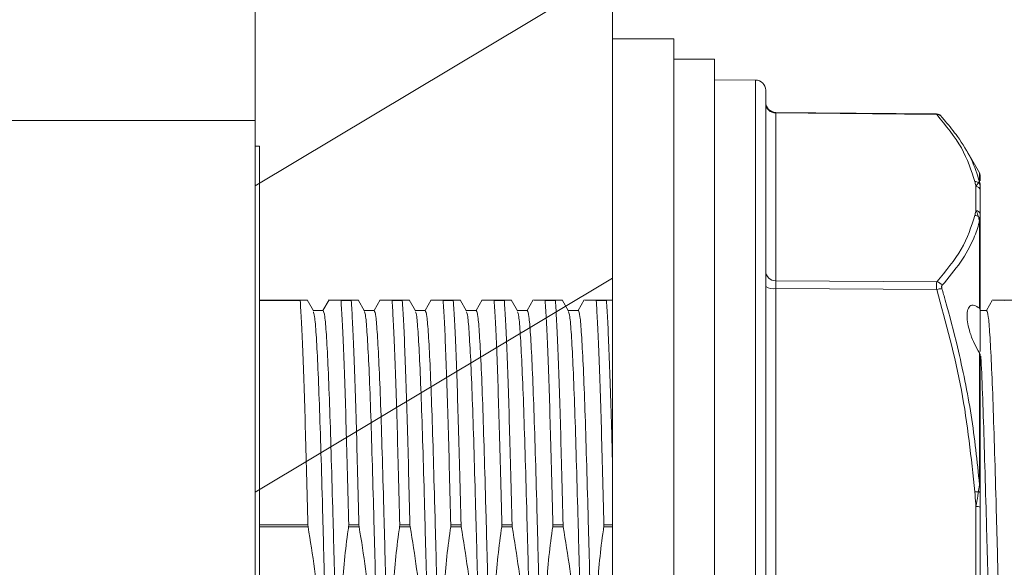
# Model space of a CAD drawing. Header units: millimetres. Extents: x 44 to 202, y 8 to 282.
# Tile 11 of 18: x 161 to 177, y 152 to 161. Entities that reach past the tile are written whole.
import ezdxf

# ---------------------------------------------------------------- set-up
doc = ezdxf.new("R2010")
doc.units = ezdxf.units.MM
doc.linetypes.add('CENTERX2', pattern=[20.32, 12.7, -2.54, 2.54, -2.54])
doc.layers.add('FORMAT', color=7, linetype='Continuous')
doc.styles.add('SLDTEXTSTYLE0', font='TXT', dxfattribs={"width": 0.7})
doc.dimstyles.new('SLDDIMSTYLE0', dxfattribs={"dimtxt": 3.5, "dimasz": 3.5, "dimexe": 0, "dimexo": 0.0625, "dimgap": 0.875, "dimtad": 1, "dimlfac": 3, "dimrnd": 1e-09, "dimzin": 12, "dimdsep": 46, "dimtxsty": 'SLDTEXTSTYLE0', "dimsah": 1, "dimcen": 0.09, "dimadec": 0, "dimazin": 3, "dimtfac": 1, "dimtofl": 0, "dimtmove": 0, "dimatfit": 3, "dimfxl": 0, "dimfrac": 2, "dimtolj": 1, "dimtzin": 12, "dimarcsym": 0})

# ---------------------------------------------------------------- blocks, each defined once
blk = doc.blocks.new('*D1')
at = {"layer": 'FORMAT'}
for p, q in [((91.658, 157.993), (91.658, 168.145)), ((91.658, 167.145), (164.992, 167.145))]:
    blk.add_line(p, q, dxfattribs=at)
for points in [[(91.658, 167.145), (95.158, 166.606), (95.158, 167.683)], [(164.992, 167.145), (161.492, 167.683), (161.492, 166.606)]]:
    blk.add_solid(points, dxfattribs=at)
at = {"layer": 'FORMAT', "insert": (120.986, 171.656, 0.033), "char_height": 3.5, "attachment_point": 1, "style": 'SLDTEXTSTYLE0'}
blk.add_mtext('220', dxfattribs=at)

msp = doc.modelspace()

# ---------------------------------------------------------------- linework, layer by layer
at = {"color": 7, "linetype": 'CENTERX2', "lineweight": 0}
for p, q in [((164.9916, 171.6035), (164.9916, 129.1149)), ((170.825, 171.6035), (170.825, 129.1149)), ((170.825, 161.42), (164.9916, 157.9289)), ((170.825, 156.42), (164.9916, 152.9289))]:
    msp.add_line(p, q, dxfattribs=at)
at = {"color": 7, "linetype": 'Continuous', "lineweight": 15}
for p, q in [((171.825, 160.3267), (170.825, 160.3267)), ((170.825, 140.9933), (170.825, 160.3267)), ((171.825, 140.9933), (171.825, 160.3267)), ((172.4916, 159.9933), (171.825, 159.9933)), ((172.4916, 141.3267), (172.4916, 159.9933)), ((173.1598, 159.6542), (172.4916, 159.66)), ((173.325, 159.4875), (173.325, 141.9978)), ((176.1136, 159.1001), (173.49, 159.126)), ((173.4902, 159.117), (173.4902, 156.3783)), ((176.1175, 159.0911), (173.4902, 159.117)), ((164.9916, 158.9933), (160.4916, 158.9933)), ((164.9916, 142.3267), (164.9916, 158.9933)), ((165.0583, 158.5767), (164.9916, 158.5755)), ((165.0583, 142.7433), (165.0583, 158.5767)), ((176.816, 158.1377), (176.6078, 158.4983)), ((176.825, 158.1043), (176.825, 158.0102)), ((176.7589, 157.5234), (176.7589, 157.9179)), ((176.825, 157.8548), (176.825, 157.4604)), ((176.816, 155.9299), (176.816, 157.3544)), ((176.825, 157.3246), (176.825, 155.9136)), ((173.4902, 156.3783), (176.1175, 156.3609)), ((173.4902, 156.2527), (173.4902, 147.9533)), ((176.1175, 156.2353), (173.4902, 156.2527)), ((165.0583, 156.06), (165.7266, 156.06)), ((165.7266, 156.06), (165.7245, 156.0552)), ((165.9408, 155.8859), (165.8368, 156.0659)), ((166.1963, 156.0655), (166.0968, 155.8933)), ((166.3912, 156.0552), (166.3878, 156.06)), ((166.3878, 156.06), (166.5599, 156.06)), ((166.3912, 156.0552), (166.5579, 156.0552)), ((166.5599, 156.06), (166.5579, 156.0552)), ((166.7746, 155.885), (166.6703, 156.0655)), ((167.0297, 156.0656), (166.9302, 155.8933)), ((167.2245, 156.0552), (167.2211, 156.06)), ((167.2211, 156.06), (167.3932, 156.06)), ((167.2245, 156.0552), (167.3912, 156.0552)), ((167.3932, 156.06), (167.3912, 156.0552)), ((167.607, 155.8866), (167.5036, 156.0656)), ((167.863, 156.0656), (167.7635, 155.8933)), ((168.0579, 156.0552), (168.0545, 156.06)), ((168.0545, 156.06), (168.2266, 156.06)), ((168.0579, 156.0552), (168.2245, 156.0552)), ((168.2266, 156.06), (168.2245, 156.0552)), ((168.4416, 155.8845), (168.337, 156.0655)), ((168.6963, 156.0655), (168.5968, 155.8933)), ((168.8912, 156.0552), (168.8878, 156.06)), ((168.8878, 156.06), (169.0599, 156.06)), ((168.8912, 156.0552), (169.0579, 156.0552)), ((169.0599, 156.06), (169.0579, 156.0552)), ((169.2738, 155.8864), (169.1703, 156.0656)), ((169.5296, 156.0655), (169.4301, 155.8933)), ((169.7245, 156.0552), (169.7211, 156.06)), ((169.7211, 156.06), (169.8932, 156.06)), ((169.7245, 156.0552), (169.8912, 156.0552)), ((169.8932, 156.06), (169.8912, 156.0552)), ((170.108, 155.8849), (170.0037, 156.0655)), ((170.363, 156.0656), (170.2635, 155.8933)), ((170.5579, 156.0552), (170.5545, 156.06)), ((170.5545, 156.06), (170.7266, 156.06)), ((170.5579, 156.0552), (170.7245, 156.0552)), ((170.7266, 156.06), (170.7245, 156.0552)), ((177.0296, 156.0655), (176.9301, 155.8933)), ((177.2245, 156.0552), (177.2211, 156.06)), ((177.2211, 156.06), (177.3932, 156.06)), ((166.0998, 155.8933), (165.9365, 155.8933)), ((166.9331, 155.8933), (166.7698, 155.8933)), ((167.7665, 155.8933), (167.6031, 155.8933)), ((168.5998, 155.8933), (168.4365, 155.8933)), ((169.4331, 155.8933), (169.2698, 155.8933)), ((170.2665, 155.8933), (170.1032, 155.8933)), ((176.825, 155.2253), (176.825, 155.9136)), ((176.9331, 155.8933), (176.825, 155.8933)), ((176.816, 153.0538), (176.816, 155.202)), ((176.825, 155.1737), (176.825, 153.0431)), ((176.7589, 151.4999), (176.7589, 152.6951)), ((176.825, 152.6823), (176.825, 151.4871)), ((165.8504, 152.3929), (165.8539, 152.3623)), ((166.5151, 152.3623), (166.5171, 152.3929)), ((166.5151, 152.3623), (166.6872, 152.3623)), ((166.5171, 152.3929), (166.6838, 152.3929)), ((166.6838, 152.3929), (166.6872, 152.3623)), ((167.3484, 152.3623), (167.3504, 152.3929)), ((167.3484, 152.3623), (167.5205, 152.3623)), ((167.3504, 152.3929), (167.5171, 152.3929)), ((167.5171, 152.3929), (167.5205, 152.3623)), ((168.1818, 152.3623), (168.1838, 152.3929)), ((168.1818, 152.3623), (168.3539, 152.3623)), ((168.1838, 152.3929), (168.3504, 152.3929)), ((168.3504, 152.3929), (168.3539, 152.3623)), ((169.0151, 152.3623), (169.0171, 152.3929)), ((169.0151, 152.3623), (169.1872, 152.3623)), ((169.0171, 152.3929), (169.1838, 152.3929)), ((169.1838, 152.3929), (169.1872, 152.3623)), ((169.8484, 152.3623), (169.8504, 152.3929)), ((169.8484, 152.3623), (170.0205, 152.3623)), ((169.8504, 152.3929), (170.0171, 152.3929)), ((170.0171, 152.3929), (170.0205, 152.3623)), ((170.6818, 152.3623), (170.6838, 152.3929))]:
    msp.add_line(p, q, dxfattribs=at)
at = {"color": 8, "linetype": 'Continuous', "lineweight": 15}
for p, q in [((173.1598, 141.8343), (173.1598, 159.6542)), ((176.816, 157.9919), (176.816, 158.1377)), ((165.0583, 156.0552), (165.7245, 156.0552)), ((165.0583, 152.3929), (165.8504, 152.3929)), ((165.0583, 152.3623), (165.8539, 152.3623)), ((170.6818, 152.3623), (170.825, 152.3623)), ((170.6838, 152.3929), (170.825, 152.3929))]:
    msp.add_line(p, q, dxfattribs=at)
at = {"color": 7, "linetype": 'Continuous', "lineweight": 15, "flags": 128}
for points in [[(176.2032, 159.0456), (176.1966, 159.0564), (176.1915, 159.0627)], [(176.7982, 152.9346), (176.8041, 152.9334), (176.8094, 152.9321), (176.814, 152.9306), (176.8179, 152.929), (176.821, 152.9272), (176.8232, 152.9255), (176.8245, 152.9236), (176.825, 152.9218)]]:
    msp.add_lwpolyline(points, dxfattribs=at)
at = {"color": 7, "linetype": 'Continuous', "lineweight": 15}
for centre, radius, start, end in [((173.1583, 159.4875), 0.1667, 0, 89.5), ((173.4916, 159.2927), 0.1667, 180, 269.77997), ((173.4872, 159.2793), 0.1623, 181.61164, 271.06081), ((176.7583, 158.1043), 0.0667, 0, 30), ((176.741, 157.8955), 0.1016, 55.74791, 91.00356), ((176.7601, 157.853), 0.0649, 1.61164, 91.06081), ((176.7617, 157.9277), 0.0633, 0.33073, 54.78926), ((176.7606, 157.9592), 0.0644, 0.03168, 30.53691), ((176.7362, 157.3394), 0.1053, 53.91666, 88.32711), ((176.7601, 157.4586), 0.0649, 1.61164, 91.06081), ((176.7644, 157.3741), 0.0606, 0.63798, 56.08391), ((176.77, 157.3244), 0.055, 0.20897, 33.11575), ((173.4872, 156.5405), 0.1623, 181.61164, 271.06081), ((173.4507, 156.4906), 0.2412, 238.58484, 279.42263), ((176.1055, 156.2536), 0.1079, 25.02329, 83.59013), ((176.2017, 155.9791), 0.2696, 89.66342, 108.18599), ((176.8111, 153.0406), 0.0141, 10.36117, 69.49857), ((176.7689, 152.5081), 0.4275, 86.07757, 93.98171), ((176.7747, 152.5999), 0.0965, 58.58484, 99.42263)]:
    msp.add_arc(centre, radius, start, end, dxfattribs=at)
at = {"color": 8, "linetype": 'Continuous', "lineweight": 15}
msp.add_arc((176.1264, 159.0033), 0.0882, 42.36502, 95.75951, dxfattribs=at)
msp.add_ellipse((173.4916, 158.9593), major_axis=(-0.0016, 0.1667), ratio=0.0019402, start_param=5.9533964, end_param=6.2843006, dxfattribs=at)
at = {"color": 7, "linetype": 'Continuous', "lineweight": 15}
msp.add_ellipse((173.4916, 156.2206), major_axis=(-0.0011, 0.1667), ratio=0.0075912, start_param=0.3296591, end_param=1.3768127, dxfattribs=at)
for points, knots in [([(176.1914, 159.0626), (176.191, 159.0632), (176.1872, 159.068), (176.1758, 159.0786), (176.1532, 159.0927), (176.1304, 159.1008), (176.1162, 159.0993), (176.1135, 159.099)], [0, 0, 0, 0, 0.0306128, 0.2535376, 0.5381442, 0.9114137, 1, 1, 1, 1]), ([(176.7393, 157.997), (176.6813, 158.1806), (176.5646, 158.5499), (176.2672, 158.9099), (176.1175, 159.0911)], [0, 0, 0, 0, 0.4968726, 1, 1, 1, 1]), ([(176.2032, 159.0456), (176.2214, 159.0248), (176.3124, 158.9209), (176.4896, 158.6955), (176.699, 158.3656), (176.777, 158.1167), (176.816, 157.9919)], [0, 0, 0, 0, 0.0602703, 0.3013971, 0.6497219, 1, 1, 1, 1]), ([(176.7589, 157.9179), (176.7575, 157.9227), (176.7501, 157.9491), (176.7441, 157.9755), (176.7393, 157.997)], [0, 0, 0, 0, 0.18292801, 1, 1, 1, 1]), ([(176.7589, 157.9179), (176.7694, 157.9355), (176.7838, 157.9595), (176.7951, 157.9752), (176.7982, 157.9795)], [0, 0, 0, 0, 0.73036787, 1, 1, 1, 1]), ([(176.7982, 157.9795), (176.8009, 157.983), (176.8067, 157.9907), (176.8128, 157.9915), (176.816, 157.9919)], [0, 0, 0, 0, 0.466474, 1, 1, 1, 1]), ([(176.825, 157.9593), (176.825, 157.9544), (176.825, 157.9451), (176.825, 157.9336), (176.825, 157.9281)], [0, 0, 0, 0, 0.5274223, 1, 1, 1, 1]), ([(176.825, 157.9281), (176.825, 157.9219), (176.825, 157.8991), (176.825, 157.8735), (176.825, 157.8548)], [0, 0, 0, 0, 0.2705051, 1, 1, 1, 1]), ([(176.1175, 156.3609), (176.2656, 156.5375), (176.5633, 156.8925), (176.6804, 157.2599), (176.7393, 157.4446)], [0, 0, 0, 0, 0.4973797, 1, 1, 1, 1]), ([(176.7393, 157.4446), (176.7441, 157.4661), (176.7501, 157.4924), (176.7575, 157.5186), (176.7589, 157.5234)], [0, 0, 0, 0, 0.817072, 1, 1, 1, 1]), ([(176.7982, 157.4244), (176.7885, 157.4539), (176.7765, 157.4904), (176.7618, 157.5181), (176.7589, 157.5234)], [0, 0, 0, 0, 0.8054328, 1, 1, 1, 1]), ([(176.816, 157.3544), (176.8131, 157.3671), (176.807, 157.3934), (176.8012, 157.4138), (176.7982, 157.4244)], [0, 0, 0, 0, 0.4797764, 1, 1, 1, 1]), ([(176.825, 157.4604), (176.825, 157.4552), (176.825, 157.4284), (176.825, 157.3988), (176.825, 157.3748)], [0, 0, 0, 0, 0.19360747, 1, 1, 1, 1]), ([(176.816, 157.3544), (176.8141, 157.3464), (176.7916, 157.2523), (176.7131, 157.0275), (176.5217, 156.6819), (176.3096, 156.427), (176.2032, 156.2993)], [0, 0, 0, 0, 0.0223282, 0.2635092, 0.6307845, 1, 1, 1, 1]), ([(176.825, 157.3748), (176.825, 157.3666), (176.825, 157.3509), (176.825, 157.333), (176.825, 157.3246)], [0, 0, 0, 0, 0.5266032, 1, 1, 1, 1]), ([(176.1175, 156.2353), (176.1166, 156.2437), (176.1141, 156.2677), (176.1121, 156.3046), (176.1127, 156.3407), (176.1159, 156.3542), (176.1175, 156.3609)], [0, 0, 0, 0, 0.1495992, 0.4263689, 0.7161015, 1, 1, 1, 1]), ([(176.2032, 156.2993), (176.2016, 156.2966), (176.1984, 156.2913), (176.1977, 156.2766), (176.1997, 156.2616), (176.2023, 156.2521), (176.2032, 156.2487)], [0, 0, 0, 0, 0.2859105, 0.5727354, 0.8483349, 1, 1, 1, 1]), ([(176.7393, 152.9346), (176.6813, 153.4893), (176.5646, 154.6058), (176.2672, 155.6899), (176.1175, 156.2353)], [0, 0, 0, 0, 0.4968726, 1, 1, 1, 1]), ([(176.2032, 156.2487), (176.2214, 156.1858), (176.3124, 155.8711), (176.4896, 155.1876), (176.699, 154.187), (176.777, 153.4322), (176.816, 153.0538)], [0, 0, 0, 0, 0.0602703, 0.3013971, 0.6497219, 1, 1, 1, 1]), ([(165.8504, 152.3929), (165.8433, 152.6749), (165.829, 153.2356), (165.8085, 153.9988), (165.7879, 154.683), (165.7665, 155.266), (165.7451, 155.7429), (165.7314, 155.9516), (165.7245, 156.0552)], [0, 0, 0, 0, 0.1677073, 0.3333623, 0.498974, 0.6666961, 0.8344029, 1, 1, 1, 1]), ([(165.8266, 156.06), (165.83, 156.06), (165.841, 156.06), (165.7733, 156.06), (165.7266, 156.06)], [0, 0, 0, 0, 0.3096084, 1, 1, 1, 1]), ([(166.3878, 156.06), (166.3085, 156.06), (166.1973, 156.06), (166.204, 156.06), (166.2059, 156.06)], [0, 0, 0, 0, 0.71374754, 1, 1, 1, 1]), ([(166.5171, 152.3929), (166.5099, 152.6749), (166.4957, 153.2356), (166.4751, 153.9988), (166.4546, 154.683), (166.4332, 155.266), (166.4117, 155.7429), (166.398, 155.9516), (166.3912, 156.0552)], [0, 0, 0, 0, 0.1677073, 0.3333623, 0.498974, 0.6666961, 0.8344029, 1, 1, 1, 1]), ([(166.6838, 152.3929), (166.6766, 152.6749), (166.6623, 153.2356), (166.6418, 153.9988), (166.6212, 154.683), (166.5998, 155.266), (166.5784, 155.7429), (166.5647, 155.9516), (166.5579, 156.0552)], [0, 0, 0, 0, 0.1677073, 0.3333623, 0.498974, 0.6666961, 0.8344029, 1, 1, 1, 1]), ([(166.6608, 156.06), (166.6638, 156.06), (166.6737, 156.06), (166.6142, 156.06), (166.5624, 156.06), (166.5599, 156.06)], [0, 0, 0, 0, 0.2839199, 0.9653572, 1, 1, 1, 1]), ([(167.2211, 156.06), (167.1416, 156.06), (167.0313, 156.06), (167.0376, 156.06), (167.0394, 156.06)], [0, 0, 0, 0, 0.7219572, 1, 1, 1, 1]), ([(167.3504, 152.3929), (167.3433, 152.6749), (167.329, 153.2356), (167.3085, 153.9988), (167.2879, 154.683), (167.2665, 155.266), (167.2451, 155.7429), (167.2314, 155.9516), (167.2245, 156.0552)], [0, 0, 0, 0, 0.1677073, 0.3333623, 0.498974, 0.6666961, 0.8344029, 1, 1, 1, 1]), ([(167.5171, 152.3929), (167.5099, 152.6749), (167.4957, 153.2356), (167.4751, 153.9988), (167.4546, 154.683), (167.4332, 155.266), (167.4117, 155.7429), (167.398, 155.9516), (167.3912, 156.0552)], [0, 0, 0, 0, 0.1677073, 0.3333623, 0.498974, 0.6666961, 0.8344029, 1, 1, 1, 1]), ([(167.4939, 156.06), (167.4972, 156.06), (167.5077, 156.06), (167.4475, 156.06), (167.3957, 156.06), (167.3932, 156.06)], [0, 0, 0, 0, 0.3012101, 0.9661937, 1, 1, 1, 1]), ([(168.0545, 156.06), (167.9751, 156.06), (167.8642, 156.06), (167.8707, 156.06), (167.8726, 156.06)], [0, 0, 0, 0, 0.7162944, 1, 1, 1, 1]), ([(168.1838, 152.3929), (168.1766, 152.6749), (168.1623, 153.2356), (168.1418, 153.9988), (168.1212, 154.683), (168.0998, 155.266), (168.0784, 155.7429), (168.0647, 155.9516), (168.0579, 156.0552)], [0, 0, 0, 0, 0.1677073, 0.3333623, 0.498974, 0.6666961, 0.8344029, 1, 1, 1, 1]), ([(168.3504, 152.3929), (168.3433, 152.6749), (168.329, 153.2356), (168.3085, 153.9988), (168.2879, 154.683), (168.2665, 155.266), (168.2451, 155.7429), (168.2314, 155.9516), (168.2245, 156.0552)], [0, 0, 0, 0, 0.1677073, 0.3333623, 0.498974, 0.6666961, 0.8344029, 1, 1, 1, 1]), ([(168.3276, 156.06), (168.3304, 156.06), (168.3401, 156.06), (168.2808, 156.06), (168.2291, 156.06), (168.2266, 156.06)], [0, 0, 0, 0, 0.278731, 0.9651062, 1, 1, 1, 1]), ([(168.8878, 156.06), (168.8086, 156.06), (168.6967, 156.06), (168.7037, 156.06), (168.7058, 156.06)], [0, 0, 0, 0, 0.7074297, 1, 1, 1, 1]), ([(169.0171, 152.3929), (169.0099, 152.6749), (168.9957, 153.2356), (168.9751, 153.9988), (168.9546, 154.683), (168.9332, 155.266), (168.9117, 155.7429), (168.898, 155.9516), (168.8912, 156.0552)], [0, 0, 0, 0, 0.1677073, 0.3333623, 0.498974, 0.6666961, 0.8344029, 1, 1, 1, 1]), ([(169.1838, 152.3929), (169.1766, 152.6749), (169.1623, 153.2356), (169.1418, 153.9988), (169.1212, 154.683), (169.0998, 155.266), (169.0784, 155.7429), (169.0647, 155.9516), (169.0579, 156.0552)], [0, 0, 0, 0, 0.1677073, 0.3333623, 0.498974, 0.6666961, 0.8344029, 1, 1, 1, 1]), ([(169.1606, 156.06), (169.1639, 156.06), (169.1743, 156.06), (169.1142, 156.06), (169.0624, 156.06), (169.0599, 156.06)], [0, 0, 0, 0, 0.299101, 0.9660916, 1, 1, 1, 1]), ([(169.7211, 156.06), (169.642, 156.06), (169.5299, 156.06), (169.537, 156.06), (169.5391, 156.06)], [0, 0, 0, 0, 0.70611816, 1, 1, 1, 1]), ([(169.8504, 152.3929), (169.8433, 152.6749), (169.829, 153.2356), (169.8085, 153.9988), (169.7879, 154.683), (169.7665, 155.266), (169.7451, 155.7429), (169.7314, 155.9516), (169.7245, 156.0552)], [0, 0, 0, 0, 0.1677073, 0.3333623, 0.498974, 0.6666961, 0.8344029, 1, 1, 1, 1]), ([(170.0171, 152.3929), (170.0099, 152.6749), (169.9957, 153.2356), (169.9751, 153.9988), (169.9546, 154.683), (169.9332, 155.266), (169.9117, 155.7429), (169.898, 155.9516), (169.8912, 156.0552)], [0, 0, 0, 0, 0.1677073, 0.3333623, 0.498974, 0.6666961, 0.8344029, 1, 1, 1, 1]), ([(169.9942, 156.06), (169.9971, 156.06), (170.0069, 156.06), (169.9475, 156.06), (169.8957, 156.06), (169.8932, 156.06)], [0, 0, 0, 0, 0.2826587, 0.9652962, 1, 1, 1, 1]), ([(170.5545, 156.06), (170.475, 156.06), (170.3643, 156.06), (170.3708, 156.06), (170.3726, 156.06)], [0, 0, 0, 0, 0.7177475, 1, 1, 1, 1]), ([(170.6838, 152.3929), (170.6766, 152.6749), (170.6623, 153.2356), (170.6418, 153.9988), (170.6212, 154.683), (170.5998, 155.266), (170.5784, 155.7429), (170.5647, 155.9516), (170.5579, 156.0552)], [0, 0, 0, 0, 0.1677073, 0.3333623, 0.498974, 0.6666961, 0.8344029, 1, 1, 1, 1]), ([(170.825, 153.3765), (170.8195, 153.5835), (170.8071, 154.0486), (170.7879, 154.6816), (170.7665, 155.2664), (170.7451, 155.7428), (170.7314, 155.9515), (170.7245, 156.0552)], [0, 0, 0, 0, 0.1662042, 0.3733427, 0.5831208, 0.7928798, 1, 1, 1, 1]), ([(170.8274, 156.06), (170.8305, 156.06), (170.8406, 156.06), (170.7808, 156.06), (170.7291, 156.06), (170.7266, 156.06)], [0, 0, 0, 0, 0.2909179, 0.9656957, 1, 1, 1, 1]), ([(176.816, 155.9299), (176.7871, 155.949), (176.7263, 155.9891), (176.6559, 155.9747), (176.6159, 155.8983), (176.6094, 155.781), (176.629, 155.6438), (176.6711, 155.4951), (176.734, 155.3393), (176.7879, 155.2492), (176.816, 155.202)], [0, 0, 0, 0, 0.1346573, 0.2833738, 0.4154942, 0.5310698, 0.6393323, 0.749519, 0.868839, 1, 1, 1, 1]), ([(177.2211, 156.06), (177.142, 156.06), (177.0299, 156.06), (177.037, 156.06), (177.0391, 156.06)], [0, 0, 0, 0, 0.70514324, 1, 1, 1, 1]), ([(166.3502, 145.4267), (166.3413, 145.4463), (166.3236, 145.4854), (166.2985, 145.7964), (166.2722, 146.2795), (166.2455, 146.936), (166.2202, 147.7336), (166.1942, 148.6438), (166.1675, 149.6329), (166.1418, 150.66), (166.1162, 151.6871), (166.0895, 152.6762), (166.0634, 153.5864), (166.0382, 154.3839), (166.0115, 155.0409), (165.9851, 155.5221), (165.9619, 155.817), (165.9462, 155.8546), (165.9393, 155.8712)], [0, 0, 0, 0, 0.06368425, 0.12645844, 0.18999451, 0.25377792, 0.31665943, 0.37999902, 0.44383212, 0.50692779, 0.57002345, 0.63385656, 0.69719614, 0.76007765, 0.82386106, 0.88739714, 0.95017133, 1, 1, 1, 1]), ([(166.0998, 155.8933), (166.1087, 155.8737), (166.1263, 155.8346), (166.1514, 155.5236), (166.1778, 155.0405), (166.2045, 154.384), (166.2297, 153.5864), (166.2558, 152.6762), (166.2825, 151.6871), (166.3081, 150.66), (166.3338, 149.6329), (166.3605, 148.6438), (166.3865, 147.7336), (166.4118, 146.9361), (166.4385, 146.279), (166.4648, 145.798), (166.4879, 145.5045), (166.5034, 145.467), (166.5102, 145.4506)], [0, 0, 0, 0, 0.0637594, 0.1266076, 0.1902186, 0.2540772, 0.3170329, 0.3804472, 0.4443556, 0.5075257, 0.5706958, 0.6346042, 0.6980185, 0.7609741, 0.8248328, 0.8884438, 0.951292, 1, 1, 1, 1]), ([(167.1835, 145.4267), (167.1746, 145.4463), (167.1569, 145.4854), (167.1319, 145.7964), (167.1055, 146.2795), (167.0788, 146.936), (167.0536, 147.7336), (167.0275, 148.6438), (167.0008, 149.6329), (166.9752, 150.66), (166.9495, 151.6871), (166.9228, 152.6762), (166.8968, 153.5864), (166.8715, 154.3839), (166.8448, 155.041), (166.8185, 155.522), (166.7954, 155.8155), (166.7799, 155.853), (166.7731, 155.8694)], [0, 0, 0, 0, 0.0637578, 0.1266045, 0.190214, 0.254071, 0.3170252, 0.3804379, 0.4443448, 0.5075133, 0.5706818, 0.6345887, 0.6980014, 0.7609555, 0.8248126, 0.8884221, 0.9512688, 1, 1, 1, 1]), ([(166.9331, 155.8933), (166.942, 155.8737), (166.9597, 155.8346), (166.9848, 155.5236), (167.0111, 155.0405), (167.0378, 154.384), (167.0631, 153.5864), (167.0891, 152.6762), (167.1158, 151.6871), (167.1415, 150.66), (167.1671, 149.6329), (167.1938, 148.6438), (167.2199, 147.7336), (167.2451, 146.9361), (167.2718, 146.279), (167.2982, 145.7981), (167.3212, 145.5051), (167.3366, 145.4677), (167.3434, 145.4514)], [0, 0, 0, 0, 0.06379, 0.1266683, 0.1903099, 0.2541992, 0.3171851, 0.3806298, 0.4445689, 0.5077693, 0.5709696, 0.6349087, 0.6983534, 0.7613393, 0.8252286, 0.8888702, 0.9517485, 1, 1, 1, 1]), ([(168.0168, 145.4267), (168.0079, 145.4463), (167.9903, 145.4854), (167.9652, 145.7964), (167.9389, 146.2795), (167.9122, 146.936), (167.8869, 147.7336), (167.8609, 148.6438), (167.8341, 149.6329), (167.8085, 150.66), (167.7829, 151.6871), (167.7561, 152.6762), (167.7301, 153.5864), (167.7048, 154.3839), (167.6781, 155.0409), (167.6518, 155.5223), (167.6284, 155.8183), (167.6126, 155.856), (167.6055, 155.8729)], [0, 0, 0, 0, 0.0636176, 0.126326, 0.1897956, 0.2535122, 0.3163279, 0.3796012, 0.4433674, 0.506397, 0.5694266, 0.6331929, 0.6964662, 0.7592819, 0.8229985, 0.8864681, 0.9491765, 1, 1, 1, 1]), ([(167.7665, 155.8933), (167.7754, 155.8737), (167.793, 155.8346), (167.8181, 155.5236), (167.8444, 155.0405), (167.8711, 154.384), (167.8964, 153.5864), (167.9224, 152.6762), (167.9492, 151.6871), (167.9748, 150.66), (168.0004, 149.6329), (168.0272, 148.6438), (168.0532, 147.7336), (168.0785, 146.9361), (168.1052, 146.2791), (168.1315, 145.7978), (168.1547, 145.5029), (168.1705, 145.4653), (168.1774, 145.4486)], [0, 0, 0, 0, 0.06367862, 0.12644727, 0.18997773, 0.25375551, 0.31663147, 0.37996546, 0.44379292, 0.50688301, 0.5699731, 0.63380057, 0.69713456, 0.76001052, 0.8237883, 0.88731876, 0.95008741, 1, 1, 1, 1]), ([(168.8502, 145.4267), (168.8413, 145.4463), (168.8236, 145.4854), (168.7985, 145.7964), (168.7722, 146.2795), (168.7455, 146.936), (168.7202, 147.7336), (168.6942, 148.6438), (168.6675, 149.6329), (168.6418, 150.66), (168.6162, 151.6871), (168.5895, 152.6762), (168.5634, 153.5864), (168.5382, 154.3839), (168.5115, 155.041), (168.4851, 155.5219), (168.4621, 155.8148), (168.4467, 155.8522), (168.44, 155.8684)], [0, 0, 0, 0, 0.0637972, 0.1266827, 0.1903314, 0.254228, 0.317221, 0.3806729, 0.4446192, 0.5078268, 0.5710343, 0.6349806, 0.6984325, 0.7614256, 0.8253221, 0.8889708, 0.9518563, 1, 1, 1, 1]), ([(168.5998, 155.8933), (168.6087, 155.8737), (168.6263, 155.8346), (168.6514, 155.5236), (168.6778, 155.0405), (168.7045, 154.384), (168.7297, 153.5864), (168.7558, 152.6762), (168.7825, 151.6871), (168.8081, 150.66), (168.8338, 149.6329), (168.8605, 148.6438), (168.8865, 147.7336), (168.9118, 146.9361), (168.9385, 146.2791), (168.9648, 145.7977), (168.9882, 145.5017), (169.004, 145.464), (169.0111, 145.4472)], [0, 0, 0, 0, 0.0636199, 0.1263307, 0.1898026, 0.2535216, 0.3163396, 0.3796152, 0.4433839, 0.5064158, 0.5694477, 0.6332164, 0.696492, 0.75931, 0.823029, 0.8865009, 0.9492117, 1, 1, 1, 1]), ([(169.6835, 145.4267), (169.6746, 145.4463), (169.6569, 145.4854), (169.6319, 145.7964), (169.6055, 146.2795), (169.5788, 146.936), (169.5536, 147.7336), (169.5275, 148.6438), (169.5008, 149.6329), (169.4752, 150.66), (169.4495, 151.6871), (169.4228, 152.6762), (169.3968, 153.5864), (169.3715, 154.3839), (169.3448, 155.0409), (169.3185, 155.5222), (169.2951, 155.8179), (169.2793, 155.8556), (169.2723, 155.8724)], [0, 0, 0, 0, 0.0636362, 0.126363, 0.1898511, 0.2535864, 0.3164204, 0.3797122, 0.4434972, 0.5065452, 0.5695932, 0.6333782, 0.6966699, 0.759504, 0.8232393, 0.8867274, 0.9494542, 1, 1, 1, 1]), ([(169.4331, 155.8933), (169.442, 155.8737), (169.4597, 155.8346), (169.4848, 155.5236), (169.5111, 155.0405), (169.5378, 154.384), (169.5631, 153.5864), (169.5891, 152.6762), (169.6158, 151.6871), (169.6415, 150.66), (169.6671, 149.6329), (169.6938, 148.6438), (169.7199, 147.7336), (169.7451, 146.9361), (169.7718, 146.2791), (169.7982, 145.7979), (169.8214, 145.5032), (169.8371, 145.4656), (169.844, 145.449)], [0, 0, 0, 0, 0.0636923, 0.1264744, 0.1900185, 0.25381, 0.3166994, 0.380047, 0.4438882, 0.5069918, 0.5700954, 0.6339366, 0.6972842, 0.7601736, 0.8239651, 0.8875092, 0.9502913, 1, 1, 1, 1]), ([(170.5168, 145.4267), (170.5079, 145.4463), (170.4903, 145.4854), (170.4652, 145.7964), (170.4389, 146.2795), (170.4122, 146.936), (170.3869, 147.7336), (170.3609, 148.6438), (170.3341, 149.6329), (170.3085, 150.66), (170.2829, 151.6871), (170.2561, 152.6762), (170.2301, 153.5864), (170.2048, 154.3839), (170.1781, 155.041), (170.1518, 155.522), (170.1287, 155.8154), (170.1132, 155.8529), (170.1064, 155.8692)], [0, 0, 0, 0, 0.0637651, 0.126619, 0.1902358, 0.2541002, 0.3170615, 0.3804816, 0.4443957, 0.5075715, 0.5707473, 0.6346615, 0.6980815, 0.7610428, 0.8249072, 0.888524, 0.9513779, 1, 1, 1, 1]), ([(170.2665, 155.8933), (170.2754, 155.8737), (170.293, 155.8346), (170.3181, 155.5236), (170.3444, 155.0405), (170.3711, 154.384), (170.3964, 153.5864), (170.4224, 152.6762), (170.4492, 151.6871), (170.4748, 150.66), (170.5004, 149.6329), (170.5272, 148.6438), (170.5532, 147.7336), (170.5785, 146.9361), (170.6052, 146.279), (170.6315, 145.798), (170.6545, 145.5049), (170.67, 145.4675), (170.6768, 145.4512)], [0, 0, 0, 0, 0.06378, 0.1266486, 0.1902802, 0.2541595, 0.3171356, 0.3805704, 0.4444995, 0.50769, 0.5708806, 0.6348096, 0.6982445, 0.7612205, 0.8250999, 0.8887315, 0.9516, 1, 1, 1, 1]), ([(176.825, 155.9136), (176.8243, 155.9175), (176.8232, 155.9235), (176.8178, 155.9283), (176.816, 155.9299)], [0, 0, 0, 0, 0.66725601, 1, 1, 1, 1]), ([(176.9331, 155.8933), (176.942, 155.8737), (176.9597, 155.8346), (176.9848, 155.5236), (177.0111, 155.0405), (177.0378, 154.384), (177.0631, 153.5864), (177.0891, 152.6762), (177.1158, 151.6871), (177.1415, 150.66), (177.1671, 149.6329), (177.1938, 148.6438), (177.2199, 147.7336), (177.2451, 146.9361), (177.2718, 146.2791), (177.2982, 145.7978), (177.3214, 145.5024), (177.3372, 145.4648), (177.3442, 145.448)], [0, 0, 0, 0, 0.0636543, 0.126399, 0.1899052, 0.2536586, 0.3165105, 0.3798203, 0.4436234, 0.5066894, 0.5697554, 0.6335585, 0.6968683, 0.7597202, 0.8234736, 0.8869798, 0.9497245, 1, 1, 1, 1]), ([(176.816, 155.202), (176.8193, 155.1958), (176.8243, 155.1866), (176.8248, 155.1769), (176.825, 155.1737)], [0, 0, 0, 0, 0.6673535, 1, 1, 1, 1]), ([(177.1835, 145.4267), (177.1746, 145.4463), (177.1569, 145.4854), (177.1319, 145.7964), (177.1055, 146.2795), (177.0788, 146.936), (177.0536, 147.7336), (177.0275, 148.6438), (177.0008, 149.6329), (176.9752, 150.66), (176.9495, 151.6873), (176.9228, 152.6756), (176.8968, 153.5886), (176.8715, 154.3758), (176.8512, 154.9036), (176.84, 155.1034), (176.8375, 155.1467)], [0, 0, 0, 0, 0.0756802, 0.1502788, 0.2257829, 0.3015809, 0.3763071, 0.4515777, 0.5274348, 0.6024155, 0.6773962, 0.7532533, 0.8285238, 0.9032501, 0.9790481, 1, 1, 1, 1]), ([(176.7982, 152.9346), (176.8009, 152.9538), (176.8067, 152.995), (176.8128, 153.0333), (176.816, 153.0538)], [0, 0, 0, 0, 0.466474, 1, 1, 1, 1]), ([(176.7589, 152.6951), (176.7575, 152.7097), (176.7501, 152.7895), (176.7441, 152.8693), (176.7393, 152.9346)], [0, 0, 0, 0, 0.18292801, 1, 1, 1, 1]), ([(176.7589, 152.6951), (176.7694, 152.7541), (176.7838, 152.8348), (176.7951, 152.9134), (176.7982, 152.9346)], [0, 0, 0, 0, 0.73036787, 1, 1, 1, 1]), ([(176.825, 153.0431), (176.825, 153.0219), (176.825, 152.9818), (176.825, 152.941), (176.825, 152.9218)], [0, 0, 0, 0, 0.5274223, 1, 1, 1, 1]), ([(176.825, 152.9218), (176.825, 152.9003), (176.825, 152.8208), (176.825, 152.7407), (176.825, 152.6823)], [0, 0, 0, 0, 0.2705051, 1, 1, 1, 1]), ([(165.8539, 152.3623), (165.9277, 151.9047), (166.0539, 151.1219), (166.054, 149.9949), (165.9889, 149.3193), (165.9373, 148.9742), (165.9348, 148.9577)], [0, 0, 0, 0, 0.4057124, 0.6939936, 0.9853821, 1, 1, 1, 1]), ([(166.5961, 148.9577), (166.5223, 149.4153), (166.396, 150.1981), (166.396, 151.3251), (166.4611, 152.0007), (166.5127, 152.3458), (166.5151, 152.3623)], [0, 0, 0, 0, 0.4057124, 0.6939936, 0.9853821, 1, 1, 1, 1]), ([(166.6872, 152.3623), (166.761, 151.9047), (166.8872, 151.1219), (166.8873, 149.9949), (166.8222, 149.3193), (166.7706, 148.9742), (166.7682, 148.9577)], [0, 0, 0, 0, 0.4057124, 0.6939936, 0.9853821, 1, 1, 1, 1]), ([(167.4294, 148.9577), (167.3556, 149.4153), (167.2294, 150.1981), (167.2293, 151.3251), (167.2944, 152.0007), (167.346, 152.3458), (167.3484, 152.3623)], [0, 0, 0, 0, 0.4057124, 0.6939936, 0.9853821, 1, 1, 1, 1]), ([(167.5205, 152.3623), (167.5943, 151.9047), (167.7206, 151.1219), (167.7206, 149.9949), (167.6555, 149.3193), (167.604, 148.9742), (167.6015, 148.9577)], [0, 0, 0, 0, 0.4057124, 0.6939936, 0.9853821, 1, 1, 1, 1]), ([(168.2627, 148.9577), (168.1889, 149.4153), (168.0627, 150.1981), (168.0627, 151.3251), (168.1278, 152.0007), (168.1793, 152.3458), (168.1818, 152.3623)], [0, 0, 0, 0, 0.40571235, 0.6939936, 0.98538208, 1, 1, 1, 1]), ([(168.3539, 152.3623), (168.4277, 151.9047), (168.5539, 151.1219), (168.554, 149.9949), (168.4889, 149.3193), (168.4373, 148.9742), (168.4348, 148.9577)], [0, 0, 0, 0, 0.4057124, 0.6939936, 0.9853821, 1, 1, 1, 1]), ([(169.0961, 148.9577), (169.0223, 149.4153), (168.896, 150.1981), (168.896, 151.3251), (168.9611, 152.0007), (169.0127, 152.3458), (169.0151, 152.3623)], [0, 0, 0, 0, 0.4057124, 0.6939936, 0.9853821, 1, 1, 1, 1]), ([(169.1872, 152.3623), (169.261, 151.9047), (169.3872, 151.1219), (169.3873, 149.9949), (169.3222, 149.3193), (169.2706, 148.9742), (169.2682, 148.9577)], [0, 0, 0, 0, 0.4057124, 0.6939936, 0.9853821, 1, 1, 1, 1]), ([(169.9294, 148.9577), (169.8556, 149.4153), (169.7294, 150.1981), (169.7293, 151.3251), (169.7944, 152.0007), (169.846, 152.3458), (169.8484, 152.3623)], [0, 0, 0, 0, 0.4057124, 0.6939936, 0.9853821, 1, 1, 1, 1]), ([(170.0205, 152.3623), (170.0943, 151.9047), (170.2206, 151.1219), (170.2206, 149.9949), (170.1555, 149.3193), (170.104, 148.9742), (170.1015, 148.9577)], [0, 0, 0, 0, 0.4057124, 0.6939936, 0.9853821, 1, 1, 1, 1]), ([(170.7627, 148.9577), (170.6889, 149.4153), (170.5627, 150.1981), (170.5627, 151.3251), (170.6278, 152.0007), (170.6793, 152.3458), (170.6818, 152.3623)], [0, 0, 0, 0, 0.4057124, 0.6939936, 0.9853821, 1, 1, 1, 1])]:
    msp.add_open_spline(points, degree=3, knots=knots, dxfattribs=at)
at = {"color": 8, "linetype": 'Continuous', "lineweight": 15}
msp.add_open_spline([(176.1175, 159.0911), (176.1166, 159.0937), (176.1146, 159.0992), (176.1139, 159.0987), (176.1136, 159.0984)], degree=3, knots=[0, 0, 0, 0, 0.4748711, 1, 1, 1, 1], dxfattribs=at)

# ---------------------------------------------------------------- dimensions: what is measured, and where the dimension line sits
at = {"layer": 'FORMAT'}
dim = msp.add_linear_dim(base=(164.9916, 167.1447), p1=(91.6583, 156.9933), p2=(164.9916, 171.6035), dimstyle='SLDDIMSTYLE0', dxfattribs=at)
dim.commit()
dim.dimension.update_dxf_attribs({"geometry": '*D1', "text_midpoint": (125.5438, 167.1447), "dimtype": 160})

doc.saveas('drawing.dxf')
